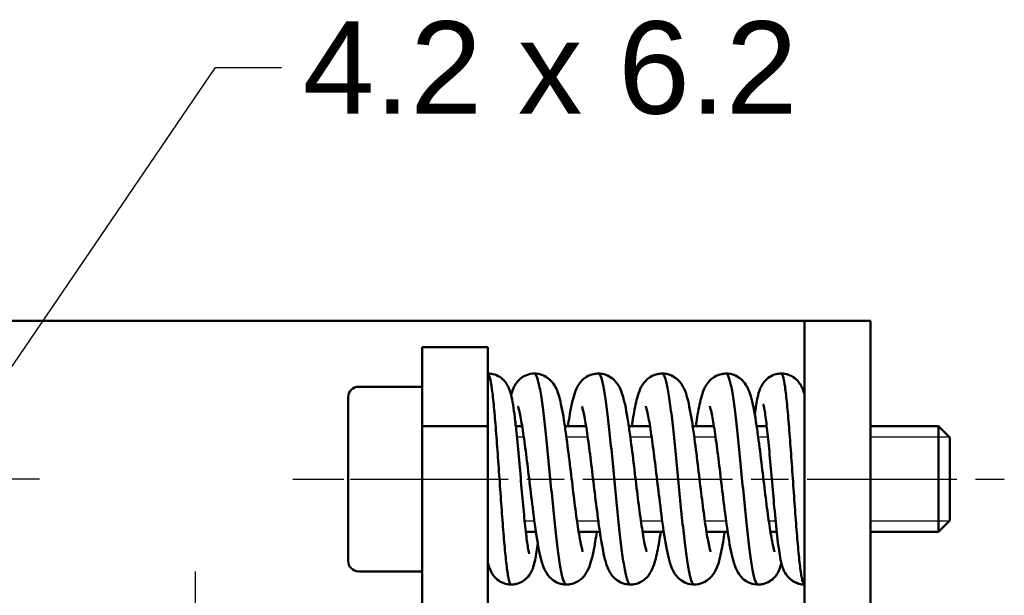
# Model space of a CAD drawing. Header units: millimetres. Extents: x 9 to 162, y 7 to 153.
# Tile 3 of 7: x 41 to 79, y 50 to 72. Entities that reach past the tile are written whole.
import ezdxf

# ---------------------------------------------------------------- set-up
doc = ezdxf.new("R2010")
doc.units = ezdxf.units.MM
doc.linetypes.add('CHAIN', pattern=[0.3543, 0.2362, -0.0295, 0.0591, -0.0295])
for name, color, linetype, lineweight, true_color in [('Gewinde(DIN)', 179, 'Continuous', 25, 0x262659), ('Mittellinie(DIN)', 179, 'CHAIN', 25, 0x262659), ('Mittelpunktmarkierung(DIN)', 179, 'Continuous', 25, 0x262659), ('Sichtbare Kanten(DIN)', 179, 'Continuous', 50, 0x262659), ('Symbole(DIN)', 179, 'Continuous', 25, 0x262659)]:
    doc.layers.add(name, color=color, linetype=linetype, lineweight=lineweight, true_color=true_color)
doc.styles.add('STANDARD-BSI~0', font='arial.ttf')
doc.dimstyles.new('Katalogzeichnungen$7', dxfattribs={"dimtxt": 3.5, "dimasz": 2.5, "dimexe": 2, "dimexo": 0, "dimgap": 0.8, "dimtad": 1, "dimrnd": 1e-08, "dimdsep": 46, "dimtxsty": 'STANDARD-BSI~0', "dimcen": 0.09, "dimdle": 10, "dimclrd": 179, "dimclre": 250, "dimclrt": 250, "dimazin": 2, "dimtfac": 1, "dimtmove": 0, "dimatfit": 3, "dimfxl": 1, "dimtolj": 1, "dimtzin": 0, "dimlwd": 25, "dimlwe": 25, "dimarcsym": 0})

msp = doc.modelspace()

# ---------------------------------------------------------------- linework, layer by layer
at = {"layer": 'Gewinde(DIN)'}
for p, q in [((60.455, 56.345), (60.195, 56.345)), ((62.877, 56.345), (62.069, 56.345)), ((65.3, 56.345), (64.492, 56.345)), ((67.723, 56.345), (66.915, 56.345)), ((69.707, 56.345), (69.338, 56.345)), ((71.096, 56.345), (71.096, 56.345)), ((76.584, 56.345), (73.596, 56.345)), ((60.485, 53.181), (60.854, 53.181)), ((62.469, 53.181), (63.276, 53.181)), ((64.891, 53.181), (65.699, 53.181)), ((67.314, 53.181), (68.122, 53.181)), ((69.737, 53.181), (69.997, 53.181)), ((73.596, 53.181), (76.584, 53.181))]:
    msp.add_line(p, q, dxfattribs=at)
at = {"layer": 'Mittellinie(DIN)', "linetype": 'CHAIN', "ltscale": 8.222835}
msp.add_line((51.696, 54.763), (59.096, 54.763), dxfattribs=at)
at = {"layer": 'Mittellinie(DIN)', "linetype": 'CHAIN', "ltscale": 23.990969}
msp.add_line((54.196, 54.763), (78.666, 54.763), dxfattribs=at)
at = {"layer": 'Mittelpunktmarkierung(DIN)', "linetype": 'CHAIN', "ltscale": 7.889472}
msp.add_line((42.096, 54.763), (34.996, 54.763), dxfattribs=at)
at = {"layer": 'Mittelpunktmarkierung(DIN)', "linetype": 'CHAIN', "ltscale": 23.990969}
msp.add_line((47.996, 51.263), (47.996, 38.263), dxfattribs=at)
at = {"layer": 'Sichtbare Kanten(DIN)'}
for p, q in [((68.596, 60.763), (23.596, 60.763)), ((71.096, 60.763), (68.596, 60.763)), ((73.596, 60.763), (71.096, 60.763)), ((71.096, 55.763), (71.096, 60.763)), ((73.596, 60.763), (73.596, 55.763)), ((56.596, 59.763), (56.596, 56.763)), ((59.096, 59.763), (56.596, 59.763)), ((59.096, 56.763), (59.096, 59.763)), ((54.196, 58.263), (56.596, 58.263)), ((53.796, 51.663), (53.796, 57.863)), ((56.596, 56.763), (59.096, 56.763)), ((56.596, 56.763), (56.596, 22.763)), ((59.096, 56.763), (59.096, 22.763)), ((60.151, 56.763), (60.392, 56.763)), ((62.01, 56.763), (62.814, 56.763)), ((64.433, 56.763), (65.237, 56.763)), ((66.856, 56.763), (67.66, 56.763)), ((69.279, 56.763), (69.662, 56.763)), ((71.096, 56.763), (71.096, 56.763)), ((73.596, 56.763), (76.166, 56.763)), ((76.166, 52.763), (76.166, 56.763)), ((76.596, 56.333), (76.166, 56.763)), ((76.596, 56.333), (76.596, 53.192)), ((71.096, 55.763), (71.096, 23.763)), ((73.596, 55.763), (73.596, 23.763)), ((76.596, 53.192), (76.166, 52.763)), ((59.096, 52.763), (59.096, 52.763)), ((60.53, 52.763), (60.913, 52.763)), ((62.532, 52.763), (63.336, 52.763)), ((64.955, 52.763), (65.759, 52.763)), ((67.377, 52.763), (68.181, 52.763)), ((69.8, 52.763), (70.04, 52.763)), ((73.596, 52.763), (76.166, 52.763)), ((54.196, 51.263), (56.596, 51.263))]:
    msp.add_line(p, q, dxfattribs=at)
for centre, start, end in [((54.196, 57.863), 90, 180), ((54.196, 51.663), 180, 270)]:
    msp.add_arc(centre, 0.4, start, end, dxfattribs=at)
for points in [[(59.096, 58.761), (59.136, 58.761), (59.175, 58.759), (59.214, 58.753)], [(59.214, 58.753), (59.175, 58.759), (59.135, 58.761), (59.096, 58.761)], [(59.349, 57.206), (59.349, 57.206), (59.349, 57.206), (59.348, 57.206)], [(59.096, 52.262), (59.096, 52.335), (59.096, 52.417), (59.096, 52.512)], [(70.837, 52.32), (70.837, 52.32), (70.837, 52.32), (70.837, 52.32)], [(71.096, 52.363), (71.096, 52.363), (71.096, 52.363), (71.096, 52.363)], [(71.096, 52.363), (71.096, 52.363), (71.096, 52.363), (71.096, 52.363)], [(71.096, 52.363), (71.096, 52.363), (71.096, 52.363), (71.096, 52.363)], [(71.096, 52.363), (71.096, 52.363), (71.096, 52.363), (71.096, 52.363)]]:
    msp.add_open_spline(points, degree=3, dxfattribs=at)
for points, knots in [([(59.973, 50.764), (59.958, 50.764), (59.919, 50.808), (59.879, 50.97), (59.828, 51.269), (59.778, 51.657), (59.727, 52.191), (59.677, 52.787), (59.626, 53.436), (59.576, 54.147), (59.525, 54.87), (59.475, 55.594), (59.424, 56.279), (59.374, 56.922), (59.323, 57.515), (59.273, 57.977), (59.222, 58.357), (59.197, 58.504), (59.146, 58.704), (59.121, 58.757), (59.096, 58.761)], [101.022167, 101.022167, 101.022167, 101.022167, 101.520727, 102.388426, 102.388426, 103.256125, 104.123823, 104.123823, 104.991522, 105.85922, 105.85922, 106.726919, 107.594617, 107.594617, 108.462316, 109.330014, 109.330014, 110.197713, 110.197713, 111.065411, 111.065411, 111.065411, 111.065411]), ([(59.096, 58.761), (59.121, 58.757), (59.146, 58.704), (59.197, 58.504), (59.222, 58.357), (59.273, 57.977), (59.323, 57.515), (59.374, 56.922), (59.424, 56.279), (59.475, 55.594), (59.525, 54.87), (59.576, 54.147), (59.626, 53.436), (59.677, 52.787), (59.727, 52.191), (59.778, 51.657), (59.828, 51.269), (59.879, 50.97), (59.919, 50.808), (59.958, 50.764), (59.973, 50.764)], [-111.065411, -111.065411, -111.065411, -111.065411, -110.197713, -110.197713, -109.330014, -109.330014, -108.462316, -107.594617, -107.594617, -106.726919, -105.85922, -105.85922, -104.991522, -104.123823, -104.123823, -103.256125, -102.388426, -102.388426, -101.520727, -101.022167, -101.022167, -101.022167, -101.022167]), ([(59.214, 58.753), (59.308, 58.739), (59.4, 58.709), (59.562, 58.624), (59.633, 58.568), (59.749, 58.451), (59.794, 58.387), (59.862, 58.273), (59.885, 58.221), (59.934, 58.096), (59.954, 58.025), (60.028, 57.726), (60.069, 57.453), (60.133, 56.935), (60.154, 56.744), (60.208, 56.216), (60.242, 55.85), (60.307, 55.127), (60.339, 54.761), (60.4, 54.063), (60.431, 53.723), (60.491, 53.106), (60.522, 52.822), (60.579, 52.363), (60.607, 52.175), (60.641, 52.002), (60.651, 51.962), (60.659, 51.932), (60.66, 51.927), (60.66, 51.927)], [0, 0, 0, 0, 0.0302109, 0.0302109, 0.0598519, 0.0598519, 0.0894987, 0.0894987, 0.1192354, 0.1192354, 0.1665027, 0.1665027, 0.3094917, 0.3094917, 0.3813586, 0.3813586, 0.4961975, 0.4961975, 0.6036332, 0.6036332, 0.7081324, 0.7081324, 0.8115919, 0.8115919, 0.909203, 0.909203, 0.9513582, 0.9513582, 0.9702596, 0.9702596, 0.9702596, 0.9702596]), ([(59.976, 57.938), (59.996, 58.022), (60.02, 58.102), (60.068, 58.221), (60.085, 58.262), (60.13, 58.345), (60.153, 58.38), (60.219, 58.471), (60.269, 58.526), (60.394, 58.627), (60.471, 58.673), (60.648, 58.741), (60.752, 58.761), (60.853, 58.762)], [0.9327781, 0.9327781, 0.9327781, 0.9327781, 0.9864745, 0.9864745, 1.0115389, 1.0115389, 1.0280609, 1.0280609, 1.0533611, 1.0533611, 1.0816866, 1.0816866, 1.1144756, 1.1144756, 1.1144756, 1.1144756]), ([(62.064, 50.764), (62.035, 50.765), (62.006, 50.798), (61.943, 50.945), (61.874, 51.201), (61.804, 51.626), (61.735, 52.125), (61.666, 52.693), (61.596, 53.357), (61.527, 54.053), (61.458, 54.772), (61.388, 55.49), (61.319, 56.183), (61.284, 56.515), (61.215, 57.132), (61.181, 57.414), (61.111, 57.91), (61.076, 58.122), (61.007, 58.46), (60.974, 58.586), (60.92, 58.704), (60.901, 58.732), (60.873, 58.757), (60.863, 58.762), (60.853, 58.762)], [80.843154, 80.843154, 80.843154, 80.843154, 81.563661, 81.563661, 82.43136, 83.299058, 83.299058, 84.166757, 85.034455, 85.034455, 85.902154, 86.769853, 86.769853, 87.637551, 87.637551, 88.50525, 88.50525, 89.372948, 89.372948, 90.240647, 90.240647, 90.674496, 90.674496, 90.950467, 90.950467, 90.950467, 90.950467]), ([(60.853, 58.762), (60.863, 58.762), (60.873, 58.757), (60.901, 58.732), (60.92, 58.704), (60.974, 58.586), (61.007, 58.46), (61.076, 58.122), (61.111, 57.91), (61.181, 57.414), (61.215, 57.132), (61.284, 56.515), (61.319, 56.183), (61.388, 55.49), (61.458, 54.772), (61.527, 54.053), (61.596, 53.357), (61.666, 52.693), (61.735, 52.125), (61.804, 51.626), (61.874, 51.201), (61.943, 50.945), (62.006, 50.798), (62.035, 50.765), (62.064, 50.764)], [-90.950467, -90.950467, -90.950467, -90.950467, -90.674496, -90.674496, -90.240647, -90.240647, -89.372948, -89.372948, -88.50525, -88.50525, -87.637551, -87.637551, -86.769853, -86.769853, -85.902154, -85.034455, -85.034455, -84.166757, -83.299058, -83.299058, -82.43136, -81.563661, -81.563661, -80.843154, -80.843154, -80.843154, -80.843154]), ([(60.853, 58.762), (60.948, 58.762), (61.044, 58.745), (61.218, 58.685), (61.298, 58.641), (61.431, 58.543), (61.487, 58.487), (61.597, 58.353), (61.645, 58.271), (61.729, 58.093), (61.76, 57.998), (61.859, 57.654), (61.916, 57.357), (62.002, 56.82), (62.03, 56.629), (62.105, 56.088), (62.152, 55.711), (62.242, 54.972), (62.286, 54.602), (62.371, 53.906), (62.414, 53.571), (62.496, 52.981), (62.537, 52.715), (62.594, 52.405), (62.612, 52.318), (62.643, 52.175), (62.658, 52.117), (62.68, 52.04), (62.689, 52.016), (62.693, 52.005), (62.693, 52.004), (62.693, 52.004)], [0, 0, 0, 0, 0.0307836, 0.0307836, 0.0618578, 0.0618578, 0.0930372, 0.0930372, 0.1361645, 0.1361645, 0.1953958, 0.1953958, 0.3375385, 0.3375385, 0.4068595, 0.4068595, 0.5235776, 0.5235776, 0.6324801, 0.6324801, 0.7377337, 0.7377337, 0.8395711, 0.8395711, 0.8862656, 0.8862656, 0.9288684, 0.9288684, 0.9638545, 0.9638545, 0.9725678, 0.9725678, 0.9725678, 0.9725678]), ([(62.124, 56.763), (62.143, 56.89), (62.162, 57.01), (62.228, 57.405), (62.276, 57.643), (62.364, 57.965), (62.399, 58.074), (62.499, 58.289), (62.564, 58.404), (62.717, 58.554), (62.771, 58.598), (62.913, 58.684), (63.007, 58.723), (63.161, 58.755), (63.218, 58.761), (63.275, 58.761)], [0.7318631, 0.7318631, 0.7318631, 0.7318631, 0.7784936, 0.7784936, 0.8937699, 0.8937699, 0.962881, 0.962881, 1.0216862, 1.0216862, 1.0463814, 1.0463814, 1.0797442, 1.0797442, 1.0984958, 1.0984958, 1.0984958, 1.0984958]), ([(63.275, 58.761), (63.373, 58.762), (63.473, 58.744), (63.656, 58.679), (63.74, 58.631), (63.88, 58.52), (63.938, 58.456), (64.035, 58.326), (64.072, 58.26), (64.147, 58.101), (64.179, 58.01), (64.286, 57.646), (64.347, 57.318), (64.438, 56.736), (64.466, 56.538), (64.54, 55.994), (64.586, 55.623), (64.675, 54.889), (64.719, 54.518), (64.805, 53.826), (64.847, 53.494), (64.929, 52.919), (64.969, 52.662), (65.025, 52.363), (65.043, 52.278), (65.073, 52.147), (65.086, 52.097), (65.106, 52.031), (65.113, 52.011), (65.116, 52.005), (65.116, 52.005), (65.116, 52.005)], [0, 0, 0, 0, 0.0324233, 0.0324233, 0.0652096, 0.0652096, 0.0983527, 0.0983527, 0.1360123, 0.1360123, 0.1937664, 0.1937664, 0.3481881, 0.3481881, 0.4181368, 0.4181368, 0.5322299, 0.5322299, 0.6414835, 0.6414835, 0.7464783, 0.7464783, 0.8471616, 0.8471616, 0.8941468, 0.8941468, 0.9346409, 0.9346409, 0.9679967, 0.9679967, 0.9736338, 0.9736338, 0.9736338, 0.9736338]), ([(64.487, 50.764), (64.482, 50.764), (64.478, 50.765), (64.438, 50.78), (64.369, 50.905), (64.3, 51.212), (64.23, 51.606), (64.161, 52.079), (64.092, 52.679), (64.022, 53.328), (63.953, 54.015), (63.884, 54.737), (63.815, 55.457), (63.745, 56.163), (63.676, 56.803), (63.607, 57.389), (63.537, 57.913), (63.468, 58.289), (63.399, 58.576), (63.346, 58.723), (63.293, 58.761), (63.275, 58.761)], [60.624201, 60.624201, 60.624201, 60.624201, 60.738897, 60.738897, 61.606595, 62.474294, 62.474294, 63.341992, 64.209691, 64.209691, 65.077389, 65.945088, 65.945088, 66.812786, 67.680485, 67.680485, 68.548184, 69.415882, 69.415882, 70.283581, 70.73559, 70.73559, 70.73559, 70.73559]), ([(63.275, 58.761), (63.293, 58.761), (63.346, 58.723), (63.399, 58.576), (63.468, 58.289), (63.537, 57.913), (63.607, 57.389), (63.676, 56.803), (63.745, 56.163), (63.815, 55.457), (63.884, 54.737), (63.953, 54.015), (64.022, 53.328), (64.092, 52.679), (64.161, 52.079), (64.23, 51.606), (64.3, 51.212), (64.369, 50.905), (64.438, 50.78), (64.478, 50.765), (64.482, 50.764), (64.487, 50.764)], [-70.73559, -70.73559, -70.73559, -70.73559, -70.283581, -69.415882, -69.415882, -68.548184, -67.680485, -67.680485, -66.812786, -65.945088, -65.945088, -65.077389, -64.209691, -64.209691, -63.341992, -62.474294, -62.474294, -61.606595, -60.738897, -60.738897, -60.624201, -60.624201, -60.624201, -60.624201]), ([(64.547, 56.763), (64.566, 56.887), (64.584, 57.005), (64.649, 57.392), (64.695, 57.628), (64.782, 57.952), (64.817, 58.062), (64.916, 58.279), (64.979, 58.392), (65.133, 58.548), (65.19, 58.595), (65.336, 58.684), (65.429, 58.723), (65.583, 58.755), (65.641, 58.761), (65.699, 58.762)], [0.7322263, 0.7322263, 0.7322263, 0.7322263, 0.7778147, 0.7778147, 0.8909766, 0.8909766, 0.9607448, 0.9607448, 1.0208331, 1.0208331, 1.0473164, 1.0473164, 1.0804826, 1.0804826, 1.0994281, 1.0994281, 1.0994281, 1.0994281]), ([(66.91, 50.764), (66.895, 50.764), (66.845, 50.795), (66.795, 50.924), (66.726, 51.197), (66.656, 51.561), (66.587, 52.074), (66.518, 52.652), (66.449, 53.285), (66.379, 53.987), (66.31, 54.705), (66.241, 55.429), (66.171, 56.12), (66.102, 56.775), (66.033, 57.383), (65.963, 57.868), (65.894, 58.274), (65.825, 58.594), (65.755, 58.734), (65.713, 58.759), (65.706, 58.762), (65.699, 58.762)], [40.398023, 40.398023, 40.398023, 40.398023, 40.781831, 41.649529, 41.649529, 42.517228, 43.384926, 43.384926, 44.252625, 45.120323, 45.120323, 45.988022, 46.85572, 46.85572, 47.723419, 48.591117, 48.591117, 49.458816, 50.326514, 50.326514, 50.509332, 50.509332, 50.509332, 50.509332]), ([(65.699, 58.762), (65.706, 58.762), (65.713, 58.759), (65.755, 58.734), (65.825, 58.594), (65.894, 58.274), (65.963, 57.868), (66.033, 57.383), (66.102, 56.775), (66.171, 56.12), (66.241, 55.429), (66.31, 54.705), (66.379, 53.987), (66.449, 53.285), (66.518, 52.652), (66.587, 52.074), (66.656, 51.561), (66.726, 51.197), (66.795, 50.924), (66.845, 50.795), (66.895, 50.764), (66.91, 50.764)], [-50.509332, -50.509332, -50.509332, -50.509332, -50.326514, -50.326514, -49.458816, -48.591117, -48.591117, -47.723419, -46.85572, -46.85572, -45.988022, -45.120323, -45.120323, -44.252625, -43.384926, -43.384926, -42.517228, -41.649529, -41.649529, -40.781831, -40.398023, -40.398023, -40.398023, -40.398023]), ([(65.699, 58.762), (65.796, 58.762), (65.896, 58.744), (66.078, 58.679), (66.163, 58.631), (66.303, 58.521), (66.361, 58.457), (66.456, 58.329), (66.492, 58.265), (66.565, 58.112), (66.596, 58.025), (66.7, 57.681), (66.759, 57.372), (66.849, 56.815), (66.877, 56.619), (66.952, 56.073), (67, 55.696), (67.089, 54.958), (67.133, 54.588), (67.219, 53.896), (67.261, 53.563), (67.343, 52.973), (67.384, 52.707), (67.441, 52.397), (67.459, 52.31), (67.491, 52.168), (67.505, 52.111), (67.526, 52.039), (67.534, 52.017), (67.538, 52.007), (67.538, 52.006), (67.538, 52.006)], [0, 0, 0, 0, 0.0321954, 0.0321954, 0.0648016, 0.0648016, 0.0975119, 0.0975119, 0.1340637, 0.1340637, 0.1892604, 0.1892604, 0.3378491, 0.3378491, 0.4088506, 0.4088506, 0.5253203, 0.5253203, 0.6340378, 0.6340378, 0.7386285, 0.7386285, 0.8412508, 0.8412508, 0.8879092, 0.8879092, 0.9305041, 0.9305041, 0.9640726, 0.9640726, 0.9725488, 0.9725488, 0.9725488, 0.9725488]), ([(66.97, 56.763), (66.988, 56.884), (67.006, 57), (67.071, 57.388), (67.118, 57.625), (67.205, 57.949), (67.239, 58.06), (67.338, 58.278), (67.402, 58.393), (67.558, 58.549), (67.615, 58.596), (67.762, 58.685), (67.857, 58.724), (68.01, 58.755), (68.066, 58.761), (68.122, 58.761)], [0.7317378, 0.7317378, 0.7317378, 0.7317378, 0.7762782, 0.7762782, 0.8904414, 0.8904414, 0.9596324, 0.9596324, 1.0200336, 1.0200336, 1.0466338, 1.0466338, 1.080283, 1.080283, 1.0986628, 1.0986628, 1.0986628, 1.0986628]), ([(69.332, 50.764), (69.309, 50.764), (69.282, 50.791), (69.22, 50.915), (69.186, 51.034), (69.117, 51.359), (69.083, 51.565), (69.013, 52.05), (68.979, 52.327), (68.909, 52.936), (68.875, 53.266), (68.805, 53.955), (68.736, 54.67), (68.667, 55.391), (68.597, 56.091), (68.528, 56.761), (68.459, 57.337), (68.389, 57.848), (68.32, 58.284), (68.251, 58.554), (68.185, 58.722), (68.153, 58.761), (68.122, 58.761)], [20.184778, 20.184778, 20.184778, 20.184778, 20.824765, 20.824765, 21.692463, 21.692463, 22.560162, 22.560162, 23.42786, 23.42786, 24.295559, 24.295559, 25.163257, 26.030956, 26.030956, 26.898654, 27.766353, 27.766353, 28.634051, 29.50175, 29.50175, 30.290816, 30.290816, 30.290816, 30.290816]), ([(68.122, 58.761), (68.153, 58.761), (68.185, 58.722), (68.251, 58.554), (68.32, 58.284), (68.389, 57.848), (68.459, 57.337), (68.528, 56.761), (68.597, 56.091), (68.667, 55.391), (68.736, 54.67), (68.805, 53.955), (68.875, 53.266), (68.909, 52.936), (68.979, 52.327), (69.013, 52.05), (69.083, 51.565), (69.117, 51.359), (69.186, 51.034), (69.22, 50.915), (69.282, 50.791), (69.309, 50.764), (69.332, 50.764)], [-30.290816, -30.290816, -30.290816, -30.290816, -29.50175, -29.50175, -28.634051, -27.766353, -27.766353, -26.898654, -26.030956, -26.030956, -25.163257, -24.295559, -24.295559, -23.42786, -23.42786, -22.560162, -22.560162, -21.692463, -21.692463, -20.824765, -20.824765, -20.184778, -20.184778, -20.184778, -20.184778]), ([(68.122, 58.761), (68.22, 58.761), (68.32, 58.743), (68.503, 58.678), (68.588, 58.63), (68.729, 58.517), (68.788, 58.453), (68.884, 58.322), (68.921, 58.255), (68.994, 58.097), (69.025, 58.007), (69.13, 57.649), (69.191, 57.327), (69.281, 56.753), (69.309, 56.56), (69.383, 56.012), (69.43, 55.632), (69.52, 54.893), (69.564, 54.524), (69.649, 53.834), (69.692, 53.502), (69.774, 52.923), (69.814, 52.664), (69.87, 52.365), (69.888, 52.281), (69.919, 52.146), (69.933, 52.092), (69.953, 52.027), (69.96, 52.008), (69.961, 52.005), (69.961, 52.005), (69.961, 52.005)], [0, 0, 0, 0, 0.0325534, 0.0325534, 0.0654781, 0.0654781, 0.0988351, 0.0988351, 0.1363841, 0.1363841, 0.1933821, 0.1933821, 0.3457446, 0.3457446, 0.4149077, 0.4149077, 0.5317066, 0.5317066, 0.6400287, 0.6400287, 0.745213, 0.745213, 0.8465937, 0.8465937, 0.8930639, 0.8930639, 0.9354252, 0.9354252, 0.9679516, 0.9679516, 0.9712598, 0.9712598, 0.9712598, 0.9712598]), ([(69.21, 57.19), (69.228, 57.327), (69.245, 57.452), (69.3, 57.796), (69.329, 57.964), (69.419, 58.201), (69.439, 58.247), (69.492, 58.347), (69.526, 58.4), (69.623, 58.519), (69.694, 58.584), (69.85, 58.681), (69.934, 58.717), (70.083, 58.753), (70.148, 58.761), (70.212, 58.761)], [0.8038349, 0.8038349, 0.8038349, 0.8038349, 0.8618769, 0.8618769, 0.9805183, 0.9805183, 1.007303, 1.007303, 1.0329884, 1.0329884, 1.0650852, 1.0650852, 1.0936235, 1.0936235, 1.1139861, 1.1139861, 1.1139861, 1.1139861]), ([(70.212, 58.761), (70.304, 58.762), (70.397, 58.746), (70.57, 58.687), (70.652, 58.642), (70.789, 58.536), (70.847, 58.475), (70.935, 58.357), (70.966, 58.3), (71.019, 58.19), (71.038, 58.137), (71.071, 58.036), (71.084, 57.988), (71.096, 57.939)], [0, 0, 0, 0, 0.0290708, 0.0290708, 0.0587216, 0.0587216, 0.0878131, 0.0878131, 0.1168085, 0.1168085, 0.1506764, 0.1506764, 0.1819257, 0.1819257, 0.1819257, 0.1819257]), ([(71.096, 50.763), (71.083, 50.771), (71.071, 50.778), (71.045, 50.817), (71.033, 50.848), (71.007, 50.942), (70.995, 51.003), (70.969, 51.141), (70.957, 51.22), (70.919, 51.494), (70.894, 51.718), (70.843, 52.237), (70.818, 52.529), (70.767, 53.163), (70.717, 53.842), (70.666, 54.566), (70.616, 55.29), (70.565, 56.003), (70.515, 56.659), (70.464, 57.264), (70.414, 57.81), (70.363, 58.211), (70.313, 58.525), (70.271, 58.708), (70.229, 58.761), (70.212, 58.761)], [0, 0, 0, 0, 0.433849, 0.433849, 0.867699, 0.867699, 1.301548, 1.301548, 1.735397, 1.735397, 2.603096, 2.603096, 3.470794, 3.470794, 4.338493, 5.206191, 5.206191, 6.07389, 6.941588, 6.941588, 7.809287, 8.676985, 8.676985, 9.544684, 10.116706, 10.116706, 10.116706, 10.116706]), ([(70.212, 58.761), (70.229, 58.761), (70.271, 58.708), (70.313, 58.525), (70.363, 58.211), (70.414, 57.81), (70.464, 57.264), (70.515, 56.659), (70.565, 56.003), (70.616, 55.29), (70.666, 54.566), (70.717, 53.842), (70.767, 53.163), (70.818, 52.529), (70.843, 52.237), (70.894, 51.718), (70.919, 51.494), (70.957, 51.22), (70.969, 51.141), (70.995, 51.003), (71.007, 50.942), (71.033, 50.848), (71.045, 50.817), (71.071, 50.778), (71.083, 50.771), (71.096, 50.763)], [-10.116706, -10.116706, -10.116706, -10.116706, -9.544684, -8.676985, -8.676985, -7.809287, -6.941588, -6.941588, -6.07389, -5.206191, -5.206191, -4.338493, -3.470794, -3.470794, -2.603096, -2.603096, -1.735397, -1.735397, -1.301548, -1.301548, -0.867699, -0.867699, -0.433849, -0.433849, 0, 0, 0, 0]), ([(71.096, 50.763), (71.096, 50.768), (71.096, 50.772), (71.096, 50.798), (71.096, 50.808), (71.096, 50.821), (71.096, 50.84), (71.096, 50.857), (71.096, 50.877), (71.096, 50.9), (71.096, 50.918), (71.096, 50.936), (71.096, 50.956), (71.096, 50.986), (71.096, 51.019), (71.096, 51.052), (71.096, 51.063), (71.096, 51.073), (71.096, 51.083), (71.096, 51.121), (71.096, 51.159), (71.096, 51.195), (71.096, 51.24), (71.096, 51.285), (71.096, 51.331), (71.096, 51.353), (71.096, 51.374), (71.096, 51.396), (71.096, 51.48), (71.096, 51.57), (71.096, 51.667), (71.096, 51.779), (71.096, 51.896), (71.096, 52.016), (71.096, 52.129), (71.096, 52.244), (71.096, 52.36), (71.096, 52.536), (71.096, 52.717), (71.096, 52.9), (71.096, 53.243), (71.096, 53.586), (71.096, 53.912), (71.096, 53.977), (71.096, 54.042), (71.096, 54.106), (71.096, 54.347), (71.096, 54.581), (71.096, 54.802), (71.096, 54.858), (71.096, 54.914), (71.096, 54.969), (71.096, 54.997), (71.096, 55.024), (71.096, 55.052), (71.096, 55.391), (71.096, 55.698), (71.096, 55.969), (71.096, 55.973), (71.096, 55.977), (71.096, 55.981), (71.096, 56.295), (71.096, 56.565), (71.096, 56.791), (71.096, 56.816), (71.096, 56.84), (71.096, 56.864), (71.096, 57.102), (71.096, 57.287), (71.096, 57.432), (71.096, 57.469), (71.096, 57.504), (71.096, 57.536), (71.096, 57.669), (71.096, 57.759), (71.096, 57.82), (71.096, 57.828), (71.096, 57.836), (71.096, 57.843), (71.096, 57.873), (71.096, 57.895), (71.096, 57.91), (71.096, 57.911), (71.096, 57.912), (71.096, 57.913), (71.096, 57.931), (71.096, 57.938), (71.096, 57.939), (71.096, 57.939), (71.096, 57.939), (71.096, 57.939)], [-19.457393, -19.457393, -19.457393, -19.457393, -18.269974, -18.269974, -18.269974, -17.835943, -17.835943, -17.835943, -17.373025, -17.373025, -17.373025, -17.025219, -17.025219, -17.025219, -16.619856, -16.619856, -16.619856, -16.532279, -16.532279, -16.532279, -16.214494, -16.214494, -16.214494, -15.939838, -15.939838, -15.939838, -15.809132, -15.809132, -15.809132, -15.403769, -15.403769, -15.403769, -14.987631, -14.987631, -14.987631, -14.593044, -14.593044, -14.593044, -14.095475, -14.095475, -14.095475, -13.160123, -13.160123, -13.160123, -12.971595, -12.971595, -12.971595, -12.386027, -12.386027, -12.386027, -12.237141, -12.237141, -12.237141, -12.16087, -12.16087, -12.16087, -11.350146, -11.350146, -11.350146, -11.340027, -11.340027, -11.340027, -10.539421, -10.539421, -10.539421, -10.465798, -10.465798, -10.465798, -9.728696, -9.728696, -9.728696, -9.570143, -9.570143, -9.570143, -8.917972, -8.917972, -8.917972, -8.841913, -8.841913, -8.841913, -8.512609, -8.512609, -8.512609, -8.49389, -8.49389, -8.49389, -8.107247, -8.107247, -8.107247, -8.102658, -8.102658, -8.102658, -8.102658]), ([(62.064, 50.764), (61.964, 50.765), (61.863, 50.784), (61.681, 50.851), (61.597, 50.9), (61.457, 51.013), (61.401, 51.076), (61.305, 51.208), (61.269, 51.276), (61.191, 51.444), (61.159, 51.541), (61.056, 51.904), (60.996, 52.222), (60.88, 52.968), (60.825, 53.389), (60.725, 54.185), (60.68, 54.563), (60.593, 55.28), (60.551, 55.629), (60.468, 56.26), (60.426, 56.553), (60.348, 57.03), (60.309, 57.227), (60.262, 57.42), (60.249, 57.468), (60.235, 57.51), (60.232, 57.518), (60.232, 57.518)], [0, 0, 0, 0, 0.0329783, 0.0329783, 0.0656641, 0.0656641, 0.0989989, 0.0989989, 0.1369385, 0.1369385, 0.1982713, 0.1982713, 0.3473952, 0.3473952, 0.4849493, 0.4849493, 0.5963936, 0.5963936, 0.7022712, 0.7022712, 0.8053638, 0.8053638, 0.9028488, 0.9028488, 0.9454485, 0.9454485, 0.9695389, 0.9695389, 0.9695389, 0.9695389]), ([(64.487, 50.764), (64.388, 50.764), (64.287, 50.783), (64.105, 50.85), (64.021, 50.899), (63.882, 51.011), (63.826, 51.073), (63.733, 51.201), (63.697, 51.266), (63.62, 51.428), (63.588, 51.523), (63.483, 51.879), (63.424, 52.196), (63.336, 52.759), (63.308, 52.952), (63.234, 53.494), (63.187, 53.869), (63.098, 54.604), (63.054, 54.974), (62.969, 55.663), (62.927, 55.994), (62.845, 56.578), (62.804, 56.841), (62.747, 57.145), (62.73, 57.23), (62.699, 57.365), (62.685, 57.419), (62.665, 57.487), (62.658, 57.508), (62.654, 57.517), (62.654, 57.518), (62.654, 57.518)], [0, 0, 0, 0, 0.0326663, 0.0326663, 0.0651598, 0.0651598, 0.0978717, 0.0978717, 0.1347068, 0.1347068, 0.194296, 0.194296, 0.3438862, 0.3438862, 0.413052, 0.413052, 0.5284808, 0.5284808, 0.6370794, 0.6370794, 0.7414861, 0.7414861, 0.8438675, 0.8438675, 0.8901891, 0.8901891, 0.9318707, 0.9318707, 0.9651011, 0.9651011, 0.9734593, 0.9734593, 0.9734593, 0.9734593]), ([(66.91, 50.764), (66.811, 50.764), (66.71, 50.783), (66.528, 50.85), (66.445, 50.899), (66.306, 51.011), (66.249, 51.073), (66.154, 51.204), (66.117, 51.271), (66.038, 51.44), (66.005, 51.539), (65.899, 51.914), (65.838, 52.247), (65.719, 53.016), (65.663, 53.445), (65.564, 54.244), (65.519, 54.619), (65.433, 55.33), (65.391, 55.676), (65.308, 56.301), (65.266, 56.591), (65.188, 57.061), (65.149, 57.256), (65.105, 57.431), (65.093, 57.472), (65.079, 57.51), (65.076, 57.519), (65.076, 57.519)], [0, 0, 0, 0, 0.0328625, 0.0328625, 0.0654251, 0.0654251, 0.0986432, 0.0986432, 0.1366572, 0.1366572, 0.1988596, 0.1988596, 0.3532482, 0.3532482, 0.4915563, 0.4915563, 0.6020191, 0.6020191, 0.7073724, 0.7073724, 0.8106079, 0.8106079, 0.9082598, 0.9082598, 0.9486827, 0.9486827, 0.9737126, 0.9737126, 0.9737126, 0.9737126]), ([(69.332, 50.764), (69.235, 50.764), (69.136, 50.782), (68.959, 50.846), (68.878, 50.893), (68.741, 50.999), (68.684, 51.06), (68.583, 51.192), (68.543, 51.264), (68.46, 51.439), (68.428, 51.539), (68.328, 51.891), (68.271, 52.193), (68.156, 52.914), (68.1, 53.336), (68, 54.132), (67.955, 54.508), (67.869, 55.226), (67.825, 55.579), (67.742, 56.215), (67.701, 56.509), (67.622, 56.999), (67.583, 57.204), (67.535, 57.403), (67.522, 57.45), (67.504, 57.506), (67.499, 57.52), (67.499, 57.52)], [0, 0, 0, 0, 0.0317668, 0.0317668, 0.0633731, 0.0633731, 0.0962473, 0.0962473, 0.1356966, 0.1356966, 0.1979609, 0.1979609, 0.3407355, 0.3407355, 0.4797003, 0.4797003, 0.5907138, 0.5907138, 0.6973088, 0.6973088, 0.7998738, 0.7998738, 0.8989812, 0.8989812, 0.9408227, 0.9408227, 0.9727145, 0.9727145, 0.9727145, 0.9727145]), ([(70.66, 50.893), (70.663, 50.891), (70.665, 50.889), (70.665, 50.889), (70.665, 50.89), (70.664, 50.89), (70.66, 50.893), (70.648, 50.901), (70.64, 50.906), (70.616, 50.922), (70.6, 50.934), (70.551, 50.973), (70.517, 51.003), (70.421, 51.104), (70.365, 51.189), (70.292, 51.335), (70.268, 51.402), (70.215, 51.574), (70.195, 51.673), (70.132, 52.008), (70.095, 52.282), (70.022, 52.922), (69.985, 53.297), (69.917, 54.036), (69.884, 54.405), (69.822, 55.118), (69.791, 55.472), (69.73, 56.124), (69.699, 56.431), (69.641, 56.947), (69.612, 57.168), (69.574, 57.405), (69.562, 57.469), (69.544, 57.552), (69.537, 57.578), (69.533, 57.593), (69.532, 57.595), (69.532, 57.595)], [0, 0, 0, 0, 0.0048227, 0.0048227, 0.0060759, 0.0060759, 0.0116477, 0.0116477, 0.0178306, 0.0178306, 0.02731, 0.02731, 0.0454631, 0.0454631, 0.0843863, 0.0843863, 0.1224101, 0.1224101, 0.1897462, 0.1897462, 0.3144688, 0.3144688, 0.4392616, 0.4392616, 0.5485627, 0.5485627, 0.6541818, 0.6541818, 0.7580224, 0.7580224, 0.8573532, 0.8573532, 0.9028051, 0.9028051, 0.9389606, 0.9389606, 0.9508749, 0.9508749, 0.9508749, 0.9508749]), ([(71.096, 57.71), (71.096, 57.702), (71.096, 57.694), (71.096, 57.686), (71.096, 57.674), (71.096, 57.663), (71.096, 57.651), (71.096, 57.631), (71.096, 57.61), (71.096, 57.587), (71.096, 57.554), (71.096, 57.517), (71.096, 57.477), (71.096, 57.477), (71.096, 57.477), (71.096, 57.477)], [-7.1460553, -7.1460553, -7.1460553, -7.1460553, -7.0938411, -7.0938411, -7.0938411, -7.0179389, -7.0179389, -7.0179389, -6.8911599, -6.8911599, -6.8911599, -6.6930252, -6.6930252, -6.6930252, -6.6929387, -6.6929387, -6.6929387, -6.6929387]), ([(71.096, 56.645), (71.096, 56.616), (71.096, 56.585), (71.096, 56.553), (71.096, 56.484), (71.096, 56.411), (71.096, 56.333), (71.096, 56.277), (71.096, 56.219), (71.096, 56.158), (71.096, 56.106), (71.096, 56.052), (71.096, 55.997)], [-5.7588693, -5.7588693, -5.7588693, -5.7588693, -5.6750729, -5.6750729, -5.6750729, -5.4400009, -5.4400009, -5.4400009, -5.2697105, -5.2697105, -5.2697105, -5.0860838, -5.0860838, -5.0860838, -5.0860838]), ([(59.096, 53.086), (59.096, 53.085), (59.096, 53.085), (59.096, 53.084), (59.096, 53.03), (59.096, 52.978), (59.096, 52.928), (59.096, 52.815), (59.096, 52.712), (59.096, 52.617), (59.096, 52.541), (59.096, 52.472), (59.096, 52.408), (59.096, 52.236), (59.096, 52.1), (59.096, 51.993), (59.096, 51.983), (59.096, 51.974), (59.096, 51.964), (59.096, 51.856), (59.096, 51.777), (59.096, 51.721), (59.096, 51.663), (59.096, 51.628), (59.096, 51.608), (59.096, 51.604), (59.096, 51.601), (59.096, 51.599), (59.096, 51.589), (59.096, 51.586), (59.096, 51.587), (59.096, 51.587), (59.096, 51.588), (59.096, 51.589), (59.096, 51.592), (59.096, 51.596), (59.096, 51.603), (59.096, 51.609), (59.096, 51.616), (59.096, 51.625), (59.096, 51.63), (59.096, 51.636), (59.096, 51.642), (59.096, 51.649), (59.096, 51.657), (59.096, 51.666), (59.096, 51.675), (59.096, 51.685), (59.096, 51.696), (59.096, 51.706), (59.096, 51.716), (59.096, 51.727), (59.096, 51.746), (59.096, 51.767), (59.096, 51.789), (59.096, 51.859), (59.096, 51.947), (59.096, 52.067), (59.096, 52.091), (59.096, 52.115), (59.096, 52.141)], [-16.261173, -16.261173, -16.261173, -16.261173, -16.255972, -16.255972, -16.255972, -15.852444, -15.852444, -15.852444, -15.114365, -15.114365, -15.114365, -14.531407, -14.531407, -14.531407, -13.21037, -13.21037, -13.21037, -13.106301, -13.106301, -13.106301, -11.889333, -11.889333, -11.889333, -10.772179, -10.772179, -10.772179, -10.568296, -10.568296, -10.568296, -9.907778, -9.907778, -9.907778, -9.699741, -9.699741, -9.699741, -9.247259, -9.247259, -9.247259, -8.917, -8.917, -8.917, -8.75187, -8.75187, -8.75187, -8.586741, -8.586741, -8.586741, -8.421611, -8.421611, -8.421611, -8.256482, -8.256482, -8.256482, -7.926222, -7.926222, -7.926222, -6.693047, -6.693047, -6.693047, -6.455597, -6.455597, -6.455597, -6.455597]), ([(63.221, 52.763), (63.202, 52.632), (63.182, 52.507), (63.116, 52.112), (63.068, 51.876), (62.979, 51.55), (62.943, 51.438), (62.839, 51.222), (62.772, 51.109), (62.617, 50.962), (62.566, 50.922), (62.421, 50.835), (62.317, 50.795), (62.161, 50.768), (62.112, 50.764), (62.064, 50.764)], [0.7304771, 0.7304771, 0.7304771, 0.7304771, 0.7785597, 0.7785597, 0.893223, 0.893223, 0.9640105, 0.9640105, 1.0222292, 1.0222292, 1.0456368, 1.0456368, 1.0818654, 1.0818654, 1.0979314, 1.0979314, 1.0979314, 1.0979314]), ([(65.644, 52.763), (65.624, 52.63), (65.605, 52.505), (65.538, 52.112), (65.491, 51.876), (65.402, 51.55), (65.366, 51.439), (65.263, 51.224), (65.197, 51.113), (65.044, 50.965), (64.993, 50.925), (64.85, 50.837), (64.747, 50.797), (64.59, 50.768), (64.538, 50.764), (64.487, 50.764)], [0.7309537, 0.7309537, 0.7309537, 0.7309537, 0.7795576, 0.7795576, 0.893307, 0.893307, 0.9644284, 0.9644284, 1.0225954, 1.0225954, 1.0460206, 1.0460206, 1.0817152, 1.0817152, 1.0986732, 1.0986732, 1.0986732, 1.0986732]), ([(68.067, 52.763), (68.047, 52.626), (68.026, 52.496), (67.958, 52.094), (67.91, 51.857), (67.819, 51.533), (67.783, 51.423), (67.701, 51.257), (67.673, 51.208), (67.602, 51.106), (67.558, 51.052), (67.432, 50.932), (67.338, 50.869), (67.132, 50.786), (67.02, 50.764), (66.91, 50.764)], [0.7306001, 0.7306001, 0.7306001, 0.7306001, 0.7809039, 0.7809039, 0.896873, 0.896873, 0.9675324, 0.9675324, 0.9954348, 0.9954348, 1.0230794, 1.0230794, 1.0616564, 1.0616564, 1.0978941, 1.0978941, 1.0978941, 1.0978941]), ([(60.981, 52.335), (60.966, 52.218), (60.951, 52.108), (60.899, 51.772), (60.868, 51.593), (60.788, 51.362), (60.77, 51.316), (60.715, 51.203), (60.673, 51.131), (60.558, 50.997), (60.488, 50.934), (60.332, 50.839), (60.245, 50.804), (60.095, 50.771), (60.034, 50.764), (59.973, 50.764)], [0.8035148, 0.8035148, 0.8035148, 0.8035148, 0.8533765, 0.8533765, 0.9715301, 0.9715301, 1.0000229, 1.0000229, 1.03444, 1.03444, 1.065527, 1.065527, 1.0947919, 1.0947919, 1.1141537, 1.1141537, 1.1141537, 1.1141537]), ([(59.973, 50.764), (59.88, 50.764), (59.785, 50.781), (59.612, 50.843), (59.531, 50.889), (59.395, 50.995), (59.339, 51.056), (59.254, 51.174), (59.223, 51.231), (59.168, 51.347), (59.148, 51.404), (59.117, 51.503), (59.106, 51.544), (59.096, 51.587)], [0, 0, 0, 0, 0.0294986, 0.0294986, 0.0590211, 0.0590211, 0.0882877, 0.0882877, 0.1172566, 0.1172566, 0.153745, 0.153745, 0.1808841, 0.1808841, 0.1808841, 0.1808841]), ([(70.216, 51.585), (70.192, 51.483), (70.171, 51.388), (70.074, 51.194), (70.032, 51.125), (69.923, 50.998), (69.856, 50.939), (69.699, 50.841), (69.607, 50.803), (69.453, 50.77), (69.392, 50.764), (69.332, 50.764)], [0.9332802, 0.9332802, 0.9332802, 0.9332802, 1.0018303, 1.0018303, 1.0323343, 1.0323343, 1.0620905, 1.0620905, 1.0936098, 1.0936098, 1.1131646, 1.1131646, 1.1131646, 1.1131646]), ([(71.096, 50.763), (70.953, 50.763), (70.821, 50.798), (70.697, 50.87), (70.686, 50.876), (70.675, 50.883), (70.664, 50.89)], [-3.1415927, -3.1415927, -3.1415927, -3.1415927, -2.6179939, -2.6179939, -2.6179939, -2.5697256, -2.5697256, -2.5697256, -2.5697256]), ([(70.664, 50.89), (70.704, 50.864), (70.839, 50.793), (70.991, 50.763), (71.096, 50.763)], [2.5689351, 2.5689351, 2.5689351, 2.5689351, 2.7488936, 3.1415927, 3.1415927, 3.1415927, 3.1415927])]:
    msp.add_open_spline(points, degree=3, knots=knots, dxfattribs=at)

# ---------------------------------------------------------------- texts
at = {"layer": 'Symbole(DIN)', "color": 250, "true_color": 0x3f3f3f, "insert": (52.073, 72.112), "char_height": 3.5, "width": 18.75114, "attachment_point": 1, "style": 'STANDARD-BSI~0'}
msp.add_mtext('{4.2 x 6.2}', dxfattribs=at)

# ---------------------------------------------------------------- leaders
at = {"layer": 'Symbole(DIN)', "color": 179, "linetype": 'Continuous', "lineweight": 25, "true_color": 0x262659, "annotation_type": 0, "has_hookline": 1, "hookline_direction": 0, "text_width": 18.436}
msp.add_leader([(39.081, 56.14), (48.773, 70.362), (51.273, 70.362)], dimstyle='Katalogzeichnungen$7', override={"dimtad": 0}, dxfattribs=at)

doc.saveas('drawing.dxf')
